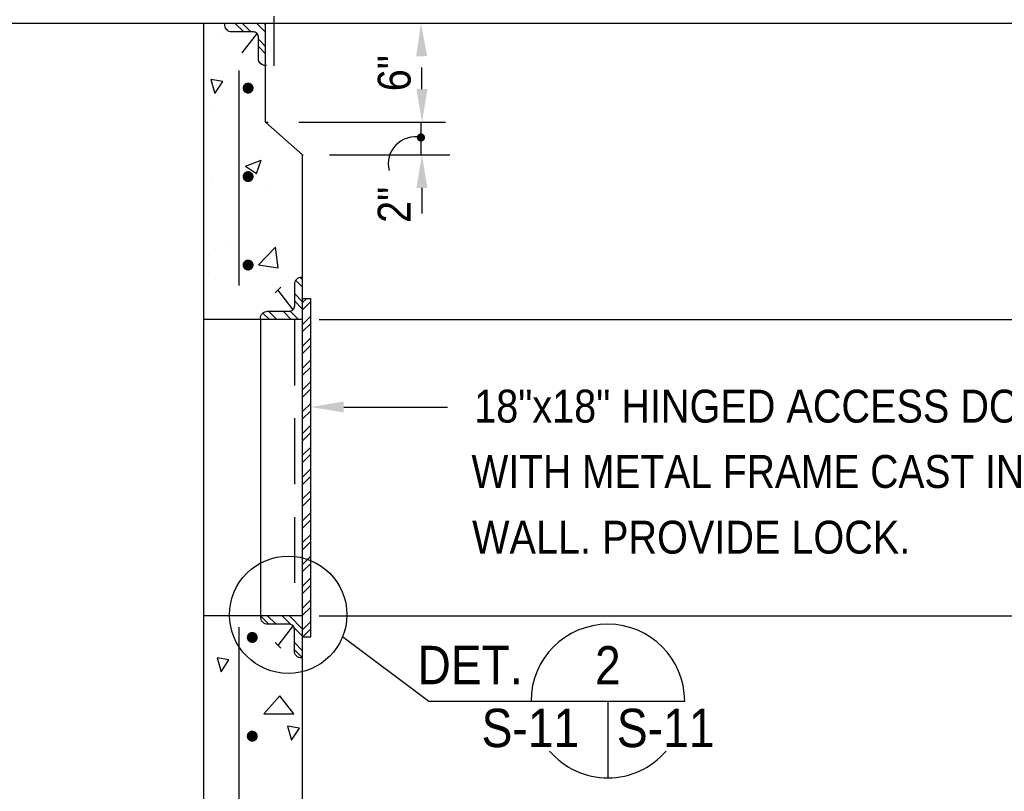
# Model space of a CAD drawing. Extents: x -747 to -707.5, y 95.5 to 123.3.
# Tile 6 of 18: x -742.8 to -739, y 107.6 to 110.5. Entities that reach past the tile are written whole.
import ezdxf
from ezdxf.enums import TextEntityAlignment as Align

# ---------------------------------------------------------------- set-up
doc = ezdxf.new("R2010")
doc.units = 0
doc.header["$MEASUREMENT"] = 0
doc.linetypes.add('HIDDEN', pattern=[0.375, 0.25, -0.125])
doc.layers.get('0').update_dxf_attribs({"color": 2, "linetype": 'CONTINUOUS'})
for name, color, linetype in [('S1', 1, 'CONTINUOUS'), ('S2', 2, 'CONTINUOUS'), ('S3', 3, 'CONTINUOUS'), ('S4', 4, 'CONTINUOUS'), ('S5', 1, 'CONTINUOUS'), ('S6', 1, 'CONTINUOUS'), ('S7', 3, 'CONTINUOUS')]:
    doc.layers.add(name, color=color, linetype=linetype)
doc.styles.add('SX-FRAC', font='SX-FRAC.shx', dxfattribs={"width": 0.9, "height": 1.543307})

# ---------------------------------------------------------------- blocks, each defined once
blk = doc.blocks.new('*X20')
at = {"color": 0}
for p, q in [((657.13, 1490.71), (654.06, 1493.77)), ((658.45, 1492.04), (655.38, 1495.1)), ((663.69, 1492.1), (660.69, 1495.1)), ((666.34, 1492.1), (663.34, 1495.1)), ((669.41, 1494.34), (668.64, 1495.1)), ((832.89, 1492.61), (832.32, 1493.18)), ((838.7, 1492.1), (835.7, 1495.1)), ((841.35, 1492.1), (838.35, 1495.1)), ((846.81, 1491.94), (843.65, 1495.1)), ((846.81, 1494.6), (846.3, 1495.1)), ((657.06, 1485.47), (654.06, 1488.47)), ((657.06, 1482.82), (654.06, 1485.82)), ((846.81, 1486.64), (844.19, 1489.27)), ((846.81, 1483.99), (844.19, 1486.61)), ((654.82, 1479.76), (654.06, 1480.52)), ((845.26, 1480.24), (844.69, 1480.8))]:
    blk.add_line(p, q, dxfattribs=at)
blk = doc.blocks.new('*X19')
at = {"color": 0}
for p, q in [((860.31, 1398.89), (857.81, 1401.39)), ((860.31, 1401.55), (859.43, 1402.43)), ((860.31, 1393.59), (857.31, 1396.59)), ((860.31, 1390.94), (857.31, 1393.94)), ((848.24, 1387.1), (845.86, 1389.48)), ((850.89, 1387.1), (847.89, 1390.1)), ((856.19, 1387.1), (853.19, 1390.1)), ((858.84, 1387.1), (855.81, 1390.14)), ((847.87, 1276.1), (844.94, 1279.03)), ((850.52, 1276.1), (847.52, 1279.1)), ((855.87, 1276.05), (852.82, 1279.1)), ((860.31, 1274.27), (855.47, 1279.1)), ((860.31, 1271.61), (857.26, 1274.67)), ((860.31, 1266.31), (857.31, 1269.31)), ((860.24, 1263.73), (857.31, 1266.66))]:
    blk.add_line(p, q, dxfattribs=at)
blk = doc.blocks.new('*X18')
at = {"color": 0}
for p, q in [((860.31, 1393.29), (861.81, 1394.79)), ((860.31, 1390.64), (863.31, 1393.64)), ((860.31, 1385.34), (863.31, 1388.34)), ((860.31, 1382.69), (863.31, 1385.69)), ((860.31, 1377.38), (863.31, 1380.38)), ((860.31, 1374.73), (863.31, 1377.73)), ((860.31, 1369.43), (863.31, 1372.43)), ((860.31, 1366.78), (863.31, 1369.78)), ((860.31, 1361.47), (863.31, 1364.47)), ((860.31, 1358.82), (863.31, 1361.82)), ((860.31, 1353.52), (863.31, 1356.52)), ((860.31, 1350.87), (863.31, 1353.87)), ((860.31, 1345.56), (863.31, 1348.56)), ((860.31, 1342.91), (863.31, 1345.91)), ((860.31, 1337.61), (863.31, 1340.61)), ((860.31, 1334.96), (863.31, 1337.96)), ((860.31, 1329.65), (863.31, 1332.65)), ((860.31, 1327), (863.31, 1330)), ((860.31, 1321.7), (863.31, 1324.7)), ((860.31, 1319.05), (863.31, 1322.05)), ((860.31, 1313.74), (863.31, 1316.74)), ((860.31, 1311.09), (863.31, 1314.09)), ((860.31, 1305.79), (863.31, 1308.79)), ((860.31, 1303.14), (863.31, 1306.14)), ((860.31, 1297.83), (862.13, 1299.65)), ((862.13, 1299.65), (863.31, 1300.83)), ((860.31, 1295.18), (863.31, 1298.18)), ((860.31, 1289.88), (863.31, 1292.88)), ((860.31, 1287.23), (863.31, 1290.23)), ((860.31, 1281.92), (863.31, 1284.92)), ((860.31, 1279.27), (863.31, 1282.27)), ((860.31, 1273.97), (863.31, 1276.97)), ((860.41, 1271.42), (863.31, 1274.32))]:
    blk.add_line(p, q, dxfattribs=at)
blk = doc.blocks.new('*X7')
at = {"color": 0}
for p, q in [((829.2, 1490.47), (829.2, 1490.47)), ((838.79, 1491.98), (838.79, 1491.98)), ((828.23, 1463.84), (828.23, 1463.84)), ((848.01, 1455.17), (848.01, 1455.17)), ((836.18, 1443.53), (836.18, 1443.53)), ((839.54, 1443.08), (845.14, 1445.23)), ((839.54, 1443.08), (843.52, 1440.39)), ((843.52, 1440.39), (845.14, 1445.23)), ((827.25, 1437.21), (827.25, 1437.21)), ((847.22, 1435.52), (847.22, 1435.52)), ((832.09, 1414.5), (832.09, 1414.5)), ((826.28, 1410.58), (826.28, 1410.58)), ((844.24, 1407.01), (850.47, 1413.5)), ((851.36, 1405.9), (850.48, 1413.5)), ((844.24, 1407.01), (851.36, 1405.91)), ((826.17, 1403.97), (826.17, 1403.97)), ((846.2, 1406.61), (846.2, 1406.61)), ((825.38, 1387.1), (825.68, 1387.22)), ((825.64, 1387.1), (825.68, 1387.22))]:
    blk.add_line(p, q, dxfattribs=at)

msp = doc.modelspace()

# ---------------------------------------------------------------- linework, layer by layer
at = {"layer": 'S1', "color": 3}
for p, q in [((-743.8369, 110.5045), (-741.8291, 110.5045)), ((-742.0634, 99.9921), (-742.0634, 110.5045)), ((-741.8291, 110.1295), (-741.8291, 110.5045)), ((-741.6884, 110.0045), (-741.8291, 110.1295)), ((-741.6884, 107.5045), (-741.6884, 110.0045))]:
    msp.add_line(p, q, dxfattribs=at)
for points in [[(-741.6884, 109.3795), (-742.0634, 109.3795)], [(-741.6884, 108.2545), (-742.0634, 108.2545)]]:
    msp.add_lwpolyline(points, dxfattribs=at)
at = {"layer": 'S2', "color": 2}
for p, q in [((-741.7982, 110.5322), (-741.7982, 110.3426)), ((-741.8486, 109.3795), (-741.8486, 108.2545))]:
    msp.add_line(p, q, dxfattribs=at)
at = {"layer": 'S2', "color": 3}
for p, q in [((-741.6884, 109.4595), (-741.6572, 109.4595)), ((-741.6572, 108.1744), (-741.6572, 109.4595)), ((-741.6884, 108.1744), (-741.6572, 108.1744))]:
    msp.add_line(p, q, dxfattribs=at)
at = {"layer": 'S2', "color": 2, "linetype": 'HIDDEN'}
msp.add_line((-741.7197, 109.3795), (-741.7197, 108.2545), dxfattribs=at)
at = {"layer": 'S2', "color": 3}
for points in [[(-741.9853, 110.5045), (-741.9853, 110.5005, 0.414214), (-741.958, 110.4732), (-741.8759, 110.4732, -0.198912), (-741.8621, 110.4675, -1)], [(-741.8252, 110.3443), (-741.8291, 110.3443, -0.414214), (-741.8564, 110.3716), (-741.8564, 110.4537, 0.198912), (-741.8621, 110.4675, 1)], [(-741.6884, 109.5396), (-741.6923, 109.5396, 0.414214), (-741.7197, 109.5123), (-741.7197, 109.4302, -0.198912), (-741.7254, 109.4164, -1)], [(-741.8486, 109.3795), (-741.8486, 109.3834, -0.414214), (-741.8212, 109.4107), (-741.7392, 109.4107, 0.198912), (-741.7254, 109.4164, 1)], [(-741.8486, 108.2545), (-741.8486, 108.2505, 0.414214), (-741.8212, 108.2232), (-741.7392, 108.2232, -0.198912), (-741.7254, 108.2175, -1)], [(-741.6884, 108.0943), (-741.6923, 108.0943, -0.414214), (-741.7197, 108.1216), (-741.7197, 108.2037, 0.198912), (-741.7254, 108.2175, 1)]]:
    msp.add_lwpolyline(points, format="xyb", dxfattribs=at)
at = {"layer": 'S3', "color": 3}
for p, q in [((-741.8606, 110.4669), (-741.9188, 110.392)), ((-741.7927, 109.4813), (-741.7716, 109.5024)), ((-741.7239, 109.417), (-741.7821, 109.4919)), ((-741.7239, 108.2169), (-741.7821, 108.142)), ((-741.7927, 108.1526), (-741.7716, 108.1315))]:
    msp.add_line(p, q, dxfattribs=at)
at = {"layer": 'S3', "color": 4}
for points in [[(-741.9306, 110.3248), (-741.9306, 109.5084)], [(-741.9306, 108.2115), (-741.9306, 105.3013)]]:
    msp.add_lwpolyline(points, dxfattribs=at)
at = {"layer": 'S3', "const_width": 0.0208}
for points in [[(-741.9059, 110.2584, 1), (-741.885, 110.2584, 1)], [(-741.9059, 109.9224, 1), (-741.885, 109.9224, 1)], [(-741.9059, 109.5865, 1), (-741.885, 109.5865, 1)], [(-741.8901, 108.1721, 1), (-741.8693, 108.1721, 1)], [(-741.8901, 107.7971, 1), (-741.8693, 107.7971, 1)]]:
    msp.add_lwpolyline(points, format="xyb", close=True, dxfattribs=at)
at = {"layer": 'S4', "color": 1}
for p, q in [((-741.5364, 108.1757), (-741.2098, 107.9306)), ((-741.2098, 107.9306), (-740.8211, 107.9306))]:
    msp.add_line(p, q, dxfattribs=at)
at = {"layer": 'S4', "color": 2}
for p, q in [((-740.8211, 107.9306), (-740.2378, 107.9306)), ((-740.5295, 107.9306), (-740.5295, 107.639))]:
    msp.add_line(p, q, dxfattribs=at)
at = {"layer": 'S4', "color": 1}
msp.add_circle((-741.7431, 108.2584), 0.2227, dxfattribs=at)
at = {"layer": 'S4', "color": 3}
for start, end in [(0, 180), (220.7153, 319.2847)]:
    msp.add_arc((-740.5295, 107.9306), 0.2917, start, end, dxfattribs=at)
at = {"layer": 'S5'}
for p, q in [((-741.8291, 110.5045), (-737.0862, 110.5045)), ((-741.7028, 110.1295), (-741.1455, 110.1295)), ((-741.5864, 110.0045), (-741.1298, 110.0045)), ((-741.6259, 109.3795), (-737.4104, 109.3795)), ((-741.6259, 108.2545), (-737.4768, 108.2545))]:
    msp.add_line(p, q, dxfattribs=at)
for points in [[(-741.2353, 110.2545), (-741.2353, 110.3365)], [(-741.2392, 110.1295), (-741.2392, 110.0045)], [(-741.2353, 109.8795), (-741.2353, 109.7818)]]:
    msp.add_lwpolyline(points, dxfattribs=at)
at = {"layer": 'S5', "const_width": 0.0156}
msp.add_lwpolyline([(-741.247, 110.0709, 1), (-741.2314, 110.0709, 1)], format="xyb", close=True, dxfattribs=at)
at = {"layer": 'S5'}
msp.add_arc((-741.2611, 109.9709), 0.1023, 77.633, 194.1858, dxfattribs=at)
for points in [[(-741.2571, 110.379), (-741.2155, 110.38), (-741.2392, 110.5045)], [(-741.2145, 110.2545), (-741.2561, 110.2545), (-741.2353, 110.1295)], [(-741.2561, 109.8795), (-741.2145, 109.8795), (-741.2353, 110.0045)]]:
    msp.add_solid(points, dxfattribs=at)
at = {"layer": 'S6', "color": 1}
for points in [[(-742.0364, 110.2913), (-742.0213, 110.2384), (-741.991, 110.2837), (-742.0364, 110.2913)], [(-742.0134, 108.0948), (-741.9983, 108.0419), (-741.968, 108.0873), (-742.0134, 108.0948)], [(-741.7749, 107.9505), (-741.8354, 107.8825), (-741.7219, 107.8825), (-741.7749, 107.9505)], [(-741.7454, 107.8346), (-741.7303, 107.7817), (-741.7, 107.827), (-741.7454, 107.8346)]]:
    msp.add_lwpolyline(points, dxfattribs=at)
at = {"layer": 'S6'}
for points in [[(-741.8291, 110.1295), (-741.8192, 110.1295)], [(-741.6884, 110.0045), (-741.6861, 110.0045)]]:
    msp.add_lwpolyline(points, dxfattribs=at)
at = {"layer": 'S7', "color": 1}
msp.add_line((-741.5322, 109.0473), (-741.1385, 109.0473), dxfattribs=at)
msp.add_solid([(-741.5322, 109.0265), (-741.5322, 109.0682), (-741.6572, 109.0473)], dxfattribs=at)

# ---------------------------------------------------------------- block references
at = {"layer": 'S6', "color": 1, "xscale": 0.01041666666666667, "yscale": 0.01041666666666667, "zscale": 0.01041666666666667}
for name in ['*X20', '*X19', '*X18']:
    msp.add_blockref(name, (-750.65, 94.9305), dxfattribs=at)
at = {"layer": 'S6', "xscale": 0.01041666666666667, "yscale": 0.01041666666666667, "zscale": 0.01041666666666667}
msp.add_blockref('*X7', (-750.65, 94.9305), dxfattribs=at)

# ---------------------------------------------------------------- texts
at = {"layer": 'S4', "color": 3, "style": 'SX-FRAC', "width": 0.9}
for s, height, p in [('DET.', 0.14583, (-741.0526, 108.0674)), ('2', 0.1458, (-740.5295, 108.0674))]:
    msp.add_text(s, height=height, dxfattribs=at).set_placement(p, align=Align.MIDDLE)
msp.add_text('S-11', height=0.14583, dxfattribs=at).set_placement((-740.8236, 107.7555), align=Align.CENTER)
msp.add_text('S-11', height=0.14583, dxfattribs=at).set_placement((-740.4954, 107.7555))
at = {"layer": 'S5', "color": 2, "style": 'SX-FRAC', "width": 0.9}
for s, p in [('6"', (-741.2783, 110.2466)), ('2"', (-741.2783, 109.7466))]:
    msp.add_text(s, height=0.125, rotation=90, dxfattribs=at).set_placement(p)
at = {"layer": 'S7', "color": 2, "style": 'SX-FRAC', "width": 0.9}
for s, p in [('18"x18" HINGED ACCESS DOOR', (-741.037, 108.9881)), ('WITH METAL FRAME CAST IN', (-741.0473, 108.74)), ('WALL. PROVIDE LOCK.', (-741.0449, 108.4904))]:
    msp.add_text(s, height=0.125, dxfattribs=at).set_placement(p)

doc.saveas('drawing.dxf')
